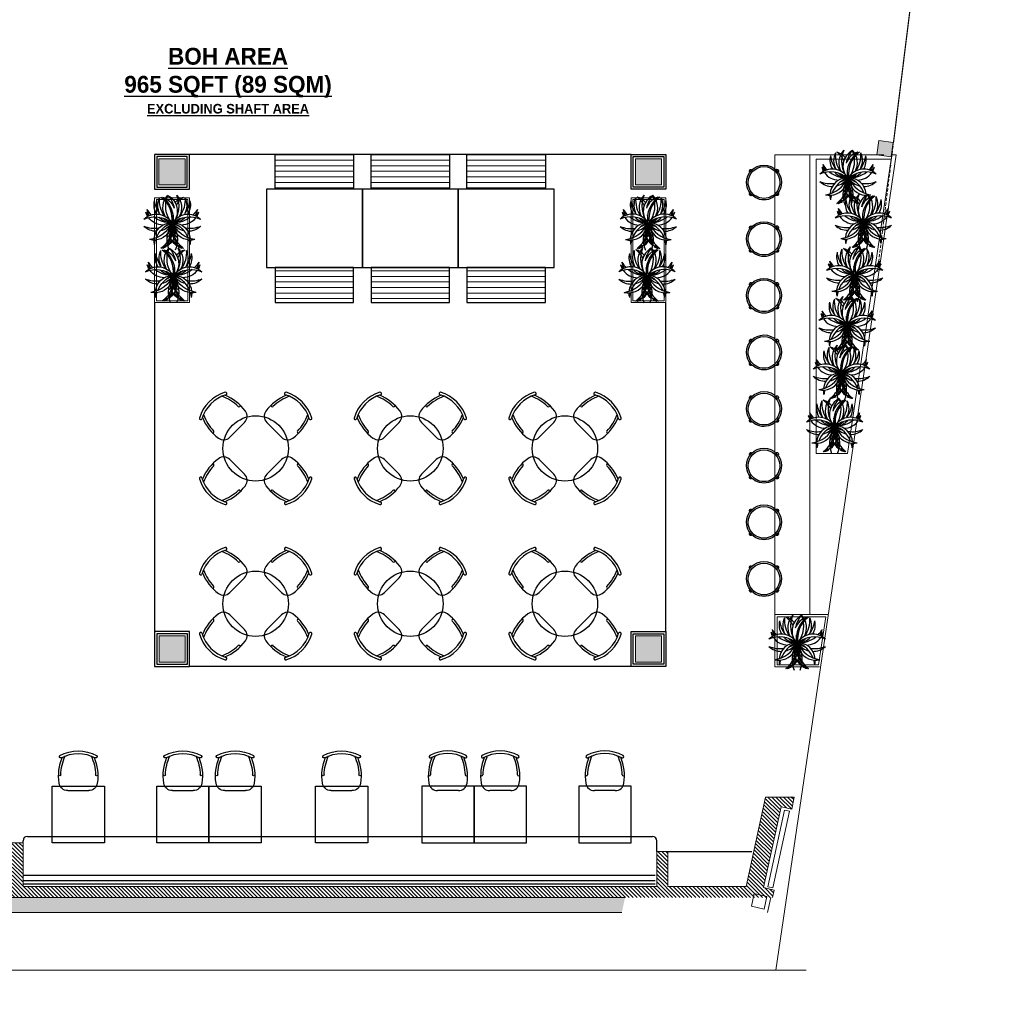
# Model space of a CAD drawing. Extents: x 258674 to 1051069, y -600163 to -66531.
# Tile 2 of 27: x 1050613 to 1051022, y -600163 to -599753. Entities that reach past the tile are written whole.
import ezdxf

# ---------------------------------------------------------------- set-up
doc = ezdxf.new("R2010")
doc.units = 0
doc.header["$LTSCALE"] = 21
doc.header["$MEASUREMENT"] = 0
doc.linetypes.add('LEVEL-F-OVERALL LAYOUT$0$HIDDEN', pattern=[0.375, 0.25, -0.125])
for name, color, linetype, lineweight in [('A-GRID-IDEN', 251, 'CONTINUOUS', 20), ('DOOR-MAIN ENTRY', 7, 'CONTINUOUS', 18), ('elevation line', 1, 'CONTINUOUS', 30), ('I-FURN', 251, 'CONTINUOUS', 18), ('LEVEL-F-OVERALL LAYOUT$0$I-FLOR-OVHD', 251, 'LEVEL-F-OVERALL LAYOUT$0$HIDDEN', 18), ('N-furn', 1, 'CONTINUOUS', 30), ('ND_26_HATCH', 8, 'CONTINUOUS', 13), ('New Design Furn', 1, 'CONTINUOUS', 30), ('New-Design-Equipment', 1, 'CONTINUOUS', 5), ('Wall', 7, 'CONTINUOUS', 30)]:
    doc.layers.add(name, color=color, linetype=linetype, lineweight=lineweight)
for name, color, linetype in [('A_CARPENTRY', 1, 'CONTINUOUS'), ('beam text', 6, 'CONTINUOUS'), ('Furniture01', 1, 'CONTINUOUS'), ('Plants', 253, 'CONTINUOUS'), ('Seating', 8, 'CONTINUOUS'), ('TEXT2', 7, 'CONTINUOUS')]:
    doc.layers.add(name, color=color, linetype=linetype)
doc.styles.add('har', font='GOTHICB.TTF')
pattern_1 = [(180, (1050148.9924, -668458.603), (-1e-16, -2.3043633), [])]
pattern_2 = [(180, (1050188.9105, -668458.603), (-1e-16, -2.3043633), [])]
pattern_3 = [(180, (1050228.8286, -668458.603), (-1e-16, -2.3043633), [])]

# ---------------------------------------------------------------- blocks, each defined once
blk = doc.blocks.new('Chair-din')
at = {"layer": 'N-furn'}
blk.add_line((0, -120), (0, 120), dxfattribs=at)
for centre, radius, start, end in [((100, 120), 100, 98.3166, 180), ((167, -337), 562, 67.4519, 98.3166), ((182, 212), 12.7, 101.7636, 267.3087), ((167, -337), 537, 64.5852, 88.4879), ((389, 202), 15, 28.4279, 208.4279), ((389, 202), 15, 28.4279, 208.4279), ((15, 0), 410, 331.5754, 28.4246), ((15, 0), 440, 331.5749, 28.4251), ((15, 0), 440, 331.5749, 28.4251), ((100, -120), 100, 180, 261.6834), ((167, 337), 562, 261.6834, 292.5481), ((182, -212), 12.7, 92.6913, 258.2364), ((167, 337), 537, 271.5121, 295.4148), ((389, -202), 15, 151.5721, 331.5721)]:
    blk.add_arc(centre, radius, start, end, dxfattribs=at)
blk = doc.blocks.new('*U1310')
at = {"layer": 'N-furn', "xscale": 0.03628918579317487, "yscale": 0.03628918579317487, "zscale": 0.03628918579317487}
blk.add_blockref('Chair-din', (-8.26, 0), dxfattribs=at)
blk = doc.blocks.new('*U1309')
at = {"layer": 'N-furn', "color": 0, "linetype": 'ByBlock', "lineweight": -2, "transparency": 16777216}
for p, rotation in [((-16283.95, 518.37), 90), ((-16303.1, 499.23), 180), ((-16283.95, 480.08), 270)]:
    blk.add_blockref('*U1310', p, dxfattribs=dict(at, rotation=rotation))
blk.add_blockref('*U1310', (-16264.81, 499.23), dxfattribs=at)
blk = doc.blocks.new('*U1304')
at = {"layer": 'N-furn', "xscale": 0.03628918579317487, "yscale": 0.03628918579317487, "zscale": 0.03628918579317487}
blk.add_blockref('Chair-din', (-8.26, 0), dxfattribs=at)
blk = doc.blocks.new('*U1303')
at = {"layer": 'N-furn', "color": 0, "linetype": 'ByBlock', "lineweight": -2, "transparency": 16777216}
for p, rotation in [((-16283.95, 518.37), 90), ((-16303.1, 499.23), 180), ((-16283.95, 480.08), 270)]:
    blk.add_blockref('*U1304', p, dxfattribs=dict(at, rotation=rotation))
blk.add_blockref('*U1304', (-16264.81, 499.23), dxfattribs=at)
blk = doc.blocks.new('*U1312')
at = {"layer": 'N-furn', "xscale": 0.03628918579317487, "yscale": 0.03628918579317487, "zscale": 0.03628918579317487}
blk.add_blockref('Chair-din', (-8.26, 0), dxfattribs=at)
blk = doc.blocks.new('*U1311')
at = {"layer": 'N-furn', "color": 0, "linetype": 'ByBlock', "lineweight": -2, "transparency": 16777216}
for p, rotation in [((-16283.95, 518.37), 90), ((-16303.1, 499.23), 180), ((-16283.95, 480.08), 270)]:
    blk.add_blockref('*U1312', p, dxfattribs=dict(at, rotation=rotation))
blk.add_blockref('*U1312', (-16264.81, 499.23), dxfattribs=at)
blk = doc.blocks.new('*U1314')
at = {"layer": 'N-furn', "xscale": 0.03628918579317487, "yscale": 0.03628918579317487, "zscale": 0.03628918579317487}
blk.add_blockref('Chair-din', (-8.26, 0), dxfattribs=at)
blk = doc.blocks.new('*U1313')
at = {"layer": 'N-furn', "color": 0, "linetype": 'ByBlock', "lineweight": -2, "transparency": 16777216}
for p, rotation in [((-16283.95, 518.37), 90), ((-16303.1, 499.23), 180), ((-16283.95, 480.08), 270)]:
    blk.add_blockref('*U1314', p, dxfattribs=dict(at, rotation=rotation))
blk.add_blockref('*U1314', (-16264.81, 499.23), dxfattribs=at)
blk = doc.blocks.new('*U1306')
at = {"layer": 'N-furn', "xscale": 0.03628918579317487, "yscale": 0.03628918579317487, "zscale": 0.03628918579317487}
blk.add_blockref('Chair-din', (-8.26, 0), dxfattribs=at)
blk = doc.blocks.new('*U1305')
at = {"layer": 'N-furn', "color": 0, "linetype": 'ByBlock', "lineweight": -2, "transparency": 16777216}
for p, rotation in [((-16283.95, 518.37), 90), ((-16303.1, 499.23), 180), ((-16283.95, 480.08), 270)]:
    blk.add_blockref('*U1306', p, dxfattribs=dict(at, rotation=rotation))
blk.add_blockref('*U1306', (-16264.81, 499.23), dxfattribs=at)
blk = doc.blocks.new('*U1308')
at = {"layer": 'N-furn', "xscale": 0.03628918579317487, "yscale": 0.03628918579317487, "zscale": 0.03628918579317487}
blk.add_blockref('Chair-din', (-8.26, 0), dxfattribs=at)
blk = doc.blocks.new('*U1307')
at = {"layer": 'N-furn', "color": 0, "linetype": 'ByBlock', "lineweight": -2, "transparency": 16777216}
for p, rotation in [((-16283.95, 518.37), 90), ((-16303.1, 499.23), 180), ((-16283.95, 480.08), 270)]:
    blk.add_blockref('*U1308', p, dxfattribs=dict(at, rotation=rotation))
blk.add_blockref('*U1308', (-16264.81, 499.23), dxfattribs=at)
blk = doc.blocks.new('A$C25f52156')
at = {"layer": 'Plants'}
for centre, radius, start, end in [((-229.8, 90.1), 84.7, 166.3654, 239.6535), ((-184.9, 125.3), 128.1, 186.8122, 248.3335), ((-188.2, 77.7), 84.7, 136.3654, 180.7103), ((-188.2, 77.7), 84.7, 136.3654, 180.7103), ((-131.7, 85.7), 128.1, 156.8122, 188.9866), ((-131.7, 85.7), 128.1, 156.8122, 188.9866), ((-158.4, 46.1), 84.7, 125.8367, 179.6535), ((-332.7, 85.7), 128.1, 321.6665, 23.1878), ((-276.2, 77.7), 84.7, 303.4259, 43.6346), ((-158.4, 46.1), 84.7, 106.3654, 121.0987), ((-105.5, 24.8), 128.1, 126.8122, 136.8825), ((-154.6, 38.2), 84.7, 100.3654, 121.0404), ((-104.2, 11.4), 128.1, 120.8122, 135.1591), ((-250.8, 133), 128.1, 216.8122, 248.9866), ((-272.1, 80.1), 84.7, 196.3654, 240.7103), ((-272.1, 73.4), 84.7, 196.3654, 211.0987), ((-250.8, 126.3), 128.1, 216.8122, 226.8825), ((-316.1, 3.8), 84.7, 88.9013, 103.6346), ((-351.2, -41.1), 128.1, 73.1175, 83.1878), ((-316.1, 3.8), 84.7, 3.4259, 84.1633), ((-351.2, -41.1), 128.1, 21.6665, 68.3335), ((-188.2, 77.7), 84.7, 193.0962, 236.5741), ((-188.2, 77.7), 84.7, 193.0962, 236.5741), ((-148.3, 3.8), 84.7, 133.0962, 176.5741), ((-104.2, 11.4), 128.1, 141.6665, 182.3335), ((-160.7, -37.8), 84.7, 46.3654, 119.6535), ((-125.6, -64.8), 128.1, 84.8122, 126.0835), ((-148.3, 3.8), 84.7, 76.3654, 120.7103), ((-113.2, -41.1), 128.1, 96.8122, 126.8735), ((-150.6, -13.6), 84.7, 64.3654, 117.7175), ((-213.6, 133), 128.1, 300.0378, 323.1878), ((-192.3, 80.1), 84.7, 311.1003, 343.6346), ((-311.6, -100.9), 128.1, 51.6665, 113.1878), ((-311.6, 106.7), 128.1, 246.8122, 308.3335), ((-272.1, 73.4), 84.7, 215.8367, 296.5741), ((-272.1, -67.6), 84.7, 63.4259, 144.1633), ((-250.8, 126.3), 128.1, 231.6665, 278.3335), ((-250.8, -120.5), 128.1, 81.6665, 128.3335), ((-239.6, 83.7), 84.7, 222.2151, 272.5741), ((-239.6, -77.9), 84.7, 87.4259, 137.7849), ((-272.1, -74.3), 84.7, 63.4259, 106.9038), ((-272.1, 80.1), 84.7, 253.0962, 296.5741), ((-198.6, 123.4), 128.1, 231.8889, 254.3335), ((-198.6, -117.6), 128.1, 105.6665, 128.1111), ((-250.8, 133), 128.1, 261.6665, 278.3335), ((-250.8, -127.2), 128.1, 81.6665, 98.3335), ((-205.8, 80), 84.7, 227.4291, 248.5741), ((-205.8, -74.2), 84.7, 111.4259, 132.5709), ((-131.7, 85.7), 128.1, 201.6665, 218.3335), ((-131.7, 85.7), 128.1, 201.6665, 218.3335), ((-229.8, 90.1), 84.7, 257.1743, 266.5741), ((-229.8, -84.3), 84.7, 93.4259, 102.8257), ((-188.2, 71), 84.7, 227.1743, 236.5741), ((-188.2, -65.2), 84.7, 123.4259, 132.8257), ((-131.7, -73.2), 128.1, 141.6665, 143.5381), ((-131.7, 79), 128.1, 216.4619, 218.3335), ((-150.6, -13.6), 84.7, 135.3874, 164.5741), ((-113.2, -41.1), 128.1, 141.6665, 158.3335), ((-152.7, -94.2), 128.1, 66.8122, 128.3335), ((-125.6, -64.8), 128.1, 141.6665, 146.3335), ((-213.6, -120.5), 128.1, 36.8122, 98.3335), ((-213.6, 133), 128.1, 261.6665, 278.3335), ((-213.6, -127.2), 128.1, 36.8122, 98.3335), ((-160.7, -37.8), 84.7, 137.1743, 146.5741), ((-177.8, -57.7), 84.7, 28.3654, 128.5741), ((-187.7, -113.9), 128.1, 48.8122, 78.8735), ((-192.3, -67.6), 84.7, 16.3654, 69.7175), ((-272.1, -74.3), 84.7, 119.2897, 163.6346), ((-250.8, -127.2), 128.1, 111.0134, 143.1878), ((-272.1, -67.6), 84.7, 148.9013, 163.6346), ((-250.8, -120.5), 128.1, 133.1175, 143.1878), ((-229.8, -84.3), 84.7, 120.3465, 193.6346), ((-184.9, -119.5), 128.1, 111.6665, 173.1878), ((-316.1, 2), 84.7, 275.8367, 356.5741), ((-351.2, 46.9), 128.1, 291.6665, 338.3335), ((-188.2, -71.9), 84.7, 123.4259, 166.9038), ((-188.2, -71.9), 84.7, 123.4259, 166.9038), ((-131.7, -79.9), 128.1, 141.6665, 158.3335), ((-131.7, -79.9), 128.1, 141.6665, 158.3335), ((-158.4, -40.3), 84.7, 180.3465, 234.1633), ((-148.3, 2), 84.7, 183.4259, 226.9038), ((-104.2, -5.6), 128.1, 177.6665, 218.3335), ((-150.6, 19.4), 84.7, 195.4259, 224.6126), ((-125.6, 70.6), 128.1, 213.6665, 218.3335), ((-113.2, 46.9), 128.1, 201.6665, 218.3335), ((-332.7, -79.9), 128.1, 336.8122, 38.3335), ((-152.7, 100.1), 128.1, 231.6665, 293.1878), ((-160.7, 43.6), 84.7, 213.4259, 222.8257), ((-276.2, -71.9), 84.7, 316.3654, 56.5741), ((-160.7, 43.6), 84.7, 240.3465, 313.6346), ((-125.6, 70.6), 128.1, 233.9165, 275.1878), ((-351.2, 46.9), 128.1, 276.8122, 286.8825), ((-316.1, 2), 84.7, 256.3654, 271.0987), ((-188.2, -71.9), 84.7, 179.2897, 223.6346), ((-188.2, -71.9), 84.7, 179.2897, 223.6346), ((-131.7, -79.9), 128.1, 171.0134, 203.1878), ((-131.7, -79.9), 128.1, 171.0134, 203.1878), ((-148.3, 2), 84.7, 239.2897, 283.6346), ((-150.6, 19.4), 84.7, 242.2825, 295.6346), ((-113.2, 46.9), 128.1, 233.1265, 263.1878), ((-158.4, -40.3), 84.7, 238.9013, 253.6346), ((-105.5, -19), 128.1, 223.1175, 233.1878), ((-154.6, -32.4), 84.7, 238.9596, 259.6346), ((-104.2, -5.6), 128.1, 224.8409, 239.1878)]:
    blk.add_arc(centre, radius, start, end, dxfattribs=at)
blk = doc.blocks.new('new stool')
at = {"layer": 'New Design Furn', "color": 1}
for start, end in [(0, 180), (180, 0)]:
    blk.add_arc((600283, 107586), 198, start, end, dxfattribs=at)
at = {"layer": 'New Design Furn', "color": 252}
for centre, radius, start, end in [((600283, 107586), 180, 0, 180), ((600135, 107718), 18, 45.6691, 230.8796), ((600431, 107718), 18, 309.1204, 134.3309), ((600283, 107586), 180, 180, 0), ((600135, 107454), 18, 129.1204, 314.3309), ((600431, 107454), 18, 225.6691, 50.8796)]:
    blk.add_arc(centre, radius, start, end, dxfattribs=at)

msp = doc.modelspace()

# ---------------------------------------------------------------- hatches: boundary and pattern name
at = {"layer": 'beam text', "linetype": 'Continuous', "lineweight": 0, "ltscale": 8, "transparency": 33554687}
h = msp.add_hatch(color=3, dxfattribs=at)
h.dxf.hatch_style = 1
h.paths.add_polyline_path([(1050969.98, -599809.33), (1050970.81, -599803.39), (1050976.76, -599804.22), (1050975.93, -599810.16)])
at = {"layer": 'I-FURN', "ltscale": 0.25}
h = msp.add_hatch(color=253, dxfattribs=at)
h.dxf.hatch_style = 1
h.paths.add_polyline_path([(1050682.01, -599821.85), (1050682.01, -599810.96), (1050671.12, -599810.96), (1050671.12, -599821.85)])
h = msp.add_hatch(dxfattribs=at)
h.set_pattern_fill('ANSI31', color=253, scale=0.725784, angle=135)
h.set_pattern_definition(pattern_1)
h.paths.add_polyline_path([(1050719.49, -599823.66), (1050719.49, -599809.14), (1050752.15, -599809.14), (1050752.15, -599823.66)])
h = msp.add_hatch(dxfattribs=at)
h.set_pattern_fill('ANSI31', color=253, scale=0.725784, angle=135)
h.set_pattern_definition(pattern_2)
h.paths.add_polyline_path([(1050759.41, -599823.66), (1050759.41, -599809.14), (1050792.07, -599809.14), (1050792.07, -599823.66)])
h = msp.add_hatch(dxfattribs=at)
h.set_pattern_fill('ANSI31', color=253, scale=0.725784, angle=135)
h.set_pattern_definition(pattern_3)
h.paths.add_polyline_path([(1050799.32, -599823.66), (1050799.32, -599809.14), (1050831.98, -599809.14), (1050831.98, -599823.66)])
h = msp.add_hatch(color=253, dxfattribs=at)
h.dxf.hatch_style = 1
h.paths.add_polyline_path([(1050869.46, -599821.85), (1050869.46, -599810.96), (1050880.35, -599810.96), (1050880.35, -599821.85)])
h = msp.add_hatch(dxfattribs=at)
h.set_pattern_fill('ANSI31', color=253, scale=0.725784, angle=135)
h.set_pattern_definition(pattern_1)
h.paths.add_polyline_path([(1050719.49, -599856.32), (1050719.49, -599870.83), (1050752.15, -599870.83), (1050752.15, -599856.32)])
h = msp.add_hatch(dxfattribs=at)
h.set_pattern_fill('ANSI31', color=253, scale=0.725784, angle=135)
h.set_pattern_definition(pattern_2)
h.paths.add_polyline_path([(1050759.41, -599856.32), (1050759.41, -599870.83), (1050792.07, -599870.83), (1050792.07, -599856.32)])
h = msp.add_hatch(dxfattribs=at)
h.set_pattern_fill('ANSI31', color=253, scale=0.725784, angle=135)
h.set_pattern_definition(pattern_3)
h.paths.add_polyline_path([(1050799.32, -599856.32), (1050799.32, -599870.83), (1050831.98, -599870.83), (1050831.98, -599856.32)])
h = msp.add_hatch(color=253, dxfattribs=at)
h.dxf.hatch_style = 1
h.paths.add_polyline_path([(1050682.02, -600020.61), (1050682.02, -600009.73), (1050671.13, -600009.73), (1050671.13, -600020.61)])
h = msp.add_hatch(color=253, dxfattribs=at)
h.dxf.hatch_style = 1
h.paths.add_polyline_path([(1050869.45, -600020.61), (1050869.45, -600009.73), (1050880.34, -600009.73), (1050880.34, -600020.61)])
at = {"layer": 'ND_26_HATCH', "lineweight": -3, "transparency": 33554559}
h = msp.add_hatch(dxfattribs=at)
h.set_pattern_fill('ANSI31', color=253, scale=0.362892, angle=90)
h.set_pattern_definition([(135, (1049798.5458, -668208.1758), (-0.814715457, -0.814715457), [])])
h.paths.add_polyline_path([(1050926.54, -600118.59), (1050927.22, -600115.53), (1050922.79, -600114.55), (1050930.08, -600080.85), (1050934.52, -600081.81), (1050935.59, -600076.86), (1050923.63, -600076.86), (1050915.58, -600114.05), (1050882.91, -600114.05), (1050882.91, -600099.54), (1050878.38, -600099.54), (1050878.38, -600114.05), (1050614.52, -600114.06), (1050614.52, -600095.91), (1050609.98, -600095.91), (1050609.98, -600114.06), (1050554.64, -600114.06), (1050554.64, -600095.91), (1050550.1, -600095.91), (1050550.1, -600114.06), (1050225.29, -600114.06), (1050225.29, -600099.54), (1050220.75, -600099.54), (1050220.75, -600114.06), (1050194.12, -600114.06), (1050194.12, -600099.54), (1050189.58, -600099.54), (1050189.58, -600118.59)])
at = {"layer": 'ND_26_HATCH', "ltscale": 0.25}
h = msp.add_hatch(color=253, dxfattribs=at)
h.dxf.hatch_style = 1
h.paths.add_polyline_path([(1050189.58, -600118.6), (1050189.53, -600124.97), (1050863.76, -600124.94), (1050865.14, -600118.6)])

# ---------------------------------------------------------------- linework, layer by layer
at = {"layer": 'A-GRID-IDEN', "ltscale": 0.25}
msp.add_lwpolyline([(1050156.62, -600148.88), (1050486.34, -600148.88), (1050493.33, -600128.2), (1050501.23, -600163.13), (1050504.29, -600148.88), (1050940.52, -600148.88)], dxfattribs=at)
at = {"layer": 'A_CARPENTRY'}
for p, q in [((1050614.52, -600095.91), (1050614.52, -600095.01)), ((1050616.33, -600093.19), (1050876.56, -600093.19)), ((1050878.38, -600099.54), (1050878.38, -600095.01)), ((1050882.15, -600099.54), (1050917.96, -600099.54)), ((1050877.62, -600109.52), (1050614.52, -600109.52)), ((1050877.62, -600111.7), (1050614.52, -600111.7)), ((1050877.62, -600113.15), (1050614.52, -600113.15))]:
    msp.add_line(p, q, dxfattribs=at)
for centre, start, end in [((1050616.33, -600095.01), 90, 180), ((1050876.56, -600095.01), 0, 90)]:
    msp.add_arc(centre, 1.81, start, end, dxfattribs=at)
at = {"layer": 'beam text', "color": 1, "linetype": 'Continuous', "lineweight": 0, "ltscale": 8}
msp.add_lwpolyline([(1050969.98, -599809.33), (1050970.81, -599803.39), (1050976.76, -599804.22), (1050975.93, -599810.16)], close=True, dxfattribs=at)
at = {"layer": 'DOOR-MAIN ENTRY', "color": 1, "linetype": 'Continuous', "lineweight": 0, "ltscale": 8, "const_width": 0.5}
msp.add_lwpolyline([(1050976.87, -599804.21), (1050999.17, -599624.68), (1051021.46, -599424.32), (1050189.46, -599424.32), (1050189.5, -599832.82), (1050194.46, -599832.82)], dxfattribs=at)
at = {"layer": 'Furniture01'}
for points in [[(1050626.61, -600072.32), (1050648.39, -600072.32), (1050648.39, -600095.91), (1050626.61, -600095.91)], [(1050670.16, -600072.32), (1050691.93, -600072.32), (1050691.93, -600095.91), (1050670.16, -600095.91)], [(1050691.93, -600072.32), (1050713.71, -600072.32), (1050713.71, -600095.91), (1050691.93, -600095.91)], [(1050736.22, -600072.32), (1050758, -600072.32), (1050758, -600095.91), (1050736.22, -600095.91)], [(1050802.29, -600072.32), (1050780.51, -600072.32), (1050780.51, -600095.91), (1050802.29, -600095.91)], [(1050824.06, -600072.32), (1050802.29, -600072.32), (1050802.29, -600095.91), (1050824.06, -600095.91)], [(1050867.61, -600072.32), (1050845.83, -600072.32), (1050845.83, -600095.91), (1050867.61, -600095.91)]]:
    msp.add_lwpolyline(points, close=True, dxfattribs=at)
at = {"layer": 'I-FURN', "color": 2, "ltscale": 0.25}
for p, q in [((1050189.58, -600118.6), (1050865.14, -600118.6)), ((1050924.39, -600124.94), (1050925.78, -600118.59)), ((1050189.53, -600124.97), (1050863.76, -600124.94))]:
    msp.add_line(p, q, dxfattribs=at)
for points in [[(1050682.01, -599821.85), (1050682.01, -599810.96), (1050671.12, -599810.96), (1050671.12, -599821.85)], [(1050869.46, -599821.85), (1050869.46, -599810.96), (1050880.35, -599810.96), (1050880.35, -599821.85)], [(1050682.02, -600020.61), (1050682.02, -600009.73), (1050671.13, -600009.73), (1050671.13, -600020.61)], [(1050869.45, -600020.61), (1050869.45, -600009.73), (1050880.34, -600009.73), (1050880.34, -600020.61)], [(1050926.66, -600114.64), (1050924.53, -600114.18), (1050931.44, -600082.24), (1050933.57, -600082.7)], [(1050923.01, -600123.49), (1050917.7, -600122.29), (1050918.9, -600116.98), (1050924.21, -600118.18)]]:
    msp.add_lwpolyline(points, close=True, dxfattribs=at)
msp.add_lwpolyline([(1050926.54, -600118.59), (1050927.22, -600115.53), (1050922.79, -600114.55), (1050930.08, -600080.85), (1050934.52, -600081.81), (1050935.59, -600076.86), (1050923.63, -600076.86), (1050915.58, -600114.05), (1050882.91, -600114.05), (1050882.91, -600099.54), (1050878.38, -600099.54), (1050878.38, -600114.05), (1050614.52, -600114.06), (1050614.52, -600095.91), (1050609.98, -600095.91)], dxfattribs=at)
at = {"layer": 'LEVEL-F-OVERALL LAYOUT$0$I-FLOR-OVHD', "ltscale": 0.25}
msp.add_lwpolyline([(1050970.2, -599857.88), (1050998.92, -599626.9), (1051021.46, -599424.32), (1051009.54, -599424.35), (1050189.46, -599424.32), (1050189.5, -599796.24), (1050189.5, -599857.88)], dxfattribs=at)
at = {"layer": 'New Design Furn', "ltscale": 500}
for points in [[(1050683.83, -599823.66), (1050683.83, -599809.15), (1050669.31, -599809.15), (1050669.31, -599823.66)], [(1050682.92, -599822.76), (1050682.92, -599810.05), (1050670.22, -599810.05), (1050670.22, -599822.76)], [(1050719.49, -599823.66), (1050719.49, -599809.14), (1050752.15, -599809.14), (1050752.15, -599823.66)], [(1050759.41, -599823.66), (1050759.41, -599809.14), (1050792.07, -599809.14), (1050792.07, -599823.66)], [(1050799.32, -599823.66), (1050799.32, -599809.14), (1050831.98, -599809.14), (1050831.98, -599823.66)], [(1050867.64, -599823.66), (1050867.64, -599809.15), (1050882.16, -599809.15), (1050882.16, -599823.66)], [(1050868.55, -599822.76), (1050868.55, -599810.05), (1050881.25, -599810.05), (1050881.25, -599822.76)], [(1050715.86, -599823.66), (1050715.86, -599856.32), (1050755.78, -599856.32), (1050755.78, -599823.66)], [(1050755.78, -599823.66), (1050755.78, -599856.32), (1050795.7, -599856.32), (1050795.7, -599823.66)], [(1050795.7, -599823.66), (1050795.7, -599856.32), (1050835.61, -599856.32), (1050835.61, -599823.66)], [(1050719.49, -599856.32), (1050719.49, -599870.83), (1050752.15, -599870.83), (1050752.15, -599856.32)], [(1050759.41, -599856.32), (1050759.41, -599870.83), (1050792.07, -599870.83), (1050792.07, -599856.32)], [(1050799.32, -599856.32), (1050799.32, -599870.83), (1050831.98, -599870.83), (1050831.98, -599856.32)], [(1050683.84, -600022.43), (1050683.84, -600007.91), (1050669.32, -600007.91), (1050669.32, -600022.43)], [(1050682.93, -600021.52), (1050682.93, -600008.82), (1050670.22, -600008.82), (1050670.22, -600021.52)], [(1050867.64, -600022.43), (1050867.64, -600007.91), (1050882.15, -600007.91), (1050882.15, -600022.43)], [(1050868.54, -600021.52), (1050868.54, -600008.82), (1050881.25, -600008.82), (1050881.25, -600021.52)]]:
    msp.add_lwpolyline(points, close=True, dxfattribs=at)
for centre in [(1050711.36, -599931.62), (1050775.74, -599931.62), (1050840.11, -599931.62), (1050711.36, -599996.3), (1050775.74, -599996.3), (1050840.11, -599996.3)]:
    msp.add_circle(centre, 13.61, dxfattribs=at)
at = {"layer": 'New-Design-Equipment', "ltscale": 0.25}
for p, q in [((1050927.48, -600022.61), (1050927.49, -599809.33)), ((1050942.01, -599809.33), (1050927.49, -599809.33)), ((1050927.87, -600148.88), (1050977.98, -599809.33)), ((1050942, -600000.83), (1050942.01, -599809.33)), ((1050942.01, -599809.33), (1050972.86, -599809.33)), ((1050944.72, -599933.81), (1050944.73, -599811.14)), ((1050944.73, -599811.14), (1050975.85, -599811.14)), ((1050957.76, -599933.81), (1050975.85, -599811.14)), ((1050976.16, -599809.33), (1050977.96, -599809.33)), ((1050944.72, -599933.81), (1050957.76, -599933.81)), ((1050949.71, -600000.83), (1050927.48, -600000.83)), ((1050928.39, -600021.7), (1050928.39, -600001.74)), ((1050948.66, -600001.74), (1050928.39, -600001.74)), ((1050945.71, -600021.7), (1050948.66, -600001.74)), ((1050946.01, -600022.61), (1050927.48, -600022.61)), ((1050945.71, -600021.7), (1050928.39, -600021.7))]:
    msp.add_line(p, q, dxfattribs=at)
at = {"layer": 'New-Design-Equipment', "color": 252, "ltscale": 0.25}
for p, q in [((1050924.53, -600114.18), (1050931.44, -600082.24)), ((1050926.66, -600114.64), (1050933.57, -600082.7))]:
    msp.add_line(p, q, dxfattribs=at)
at = {"layer": 'New-Design-Equipment', "ltscale": 0.25}
for points in [[(1050683.84, -599870.83), (1050683.84, -599827.29), (1050669.32, -599827.29), (1050669.32, -599870.83)], [(1050683.11, -599870.11), (1050683.11, -599828.01), (1050670.04, -599828.01), (1050670.04, -599870.11)], [(1050867.64, -599870.83), (1050867.64, -599827.29), (1050882.15, -599827.29), (1050882.15, -599870.83)], [(1050868.36, -599870.11), (1050868.36, -599828.01), (1050881.43, -599828.01), (1050881.43, -599870.11)]]:
    msp.add_lwpolyline(points, close=True, dxfattribs=at)
at = {"layer": 'Seating', "ltscale": 0.25}
for p, q in [((1050867.64, -599809.15), (1050683.84, -599809.15)), ((1050669.32, -599870.83), (1050669.32, -600007.91)), ((1050882.15, -600007.91), (1050882.15, -599870.83)), ((1050867.64, -600022.43), (1050683.84, -600022.43))]:
    msp.add_line(p, q, dxfattribs=at)

# ---------------------------------------------------------------- block references
at = {"layer": 'elevation line', "ltscale": 8, "yscale": 0.08818272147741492, "zscale": 0.08818272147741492}
for p, xscale, rotation in [((1050958.21, -599798.44), 0.08818272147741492, 90), ((1050676.38, -599817.15), -0.08818272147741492, 270), ((1050875.09, -599817.15), 0.08818272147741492, 90), ((1050964.6, -599816.71), 0.08818272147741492, 90), ((1050676.95, -599839.1), -0.08818272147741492, 270), ((1050874.52, -599839.1), 0.08818272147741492, 90), ((1050960.95, -599838.63), 0.08818272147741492, 90), ((1050957.82, -599859.38), 0.08818272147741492, 90), ((1050955.48, -599879.6), 0.08818272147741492, 90), ((1050952.61, -599901.78), 0.08818272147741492, 90), ((1050937.02, -599992.08), 0.08818272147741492, 90)]:
    msp.add_blockref('A$C25f52156', p, dxfattribs=dict(at, xscale=xscale, rotation=rotation))
at = {"layer": 'N-furn', "rotation": 225.0000000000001}
for name, p in [('*U1307', (1038843.86, -611093.11)), ('*U1311', (1038908.23, -611093.11)), ('*U1313', (1038972.61, -611093.11)), ('*U1305', (1038843.86, -611157.78)), ('*U1309', (1038908.23, -611157.78)), ('*U1303', (1038972.61, -611157.78))]:
    msp.add_blockref(name, p, dxfattribs=at)
at = {"layer": 'N-furn', "yscale": 0.03628918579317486, "zscale": 0.03628918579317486}
for p, xscale, rotation in [((1050637.5, -600074.14), -0.03628918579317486, 270), ((1050681.05, -600074.14), -0.03628918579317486, 270), ((1050702.82, -600074.14), -0.03628918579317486, 270), ((1050747.11, -600074.14), -0.03628918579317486, 270), ((1050791.4, -600074.14), 0.03628918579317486, 90), ((1050813.17, -600074.14), 0.03628918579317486, 90), ((1050856.72, -600074.14), 0.03628918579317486, 90)]:
    msp.add_blockref('Chair-din', p, dxfattribs=dict(at, xscale=xscale, rotation=rotation))
at = {"layer": 'Wall', "color": 6, "extrusion": (-8.16355e-49, 1.29875e-40, -1), "xscale": 0.03665574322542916, "yscale": 0.03665574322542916, "zscale": 0.03665574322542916, "rotation": 359.9389040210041}
for p in [(-1072930.97, -603741.06), (-1072930.97, -603764.64), (-1072930.97, -603788.23), (-1072930.97, -603811.82), (-1072930.97, -603835.41), (-1072930.97, -603859), (-1072930.97, -603882.58), (-1072930.97, -603906.17)]:
    msp.add_blockref('new stool', p, dxfattribs=at)

# ---------------------------------------------------------------- texts
at = {"layer": 'TEXT2', "insert": (1050818.3, -599764.81, 4134196.8), "char_height": 7, "width": 236.8709, "attachment_point": 3, "style": 'har'}
msp.add_mtext('\\pxqc;{\\L\\C5;BOH AREA\\P965 SQFT \\C1;(89 SQM)\\P\\H0.57143x;\\C5;EXCLUDING SHAFT AREA }', dxfattribs=at)

doc.saveas('drawing.dxf')
